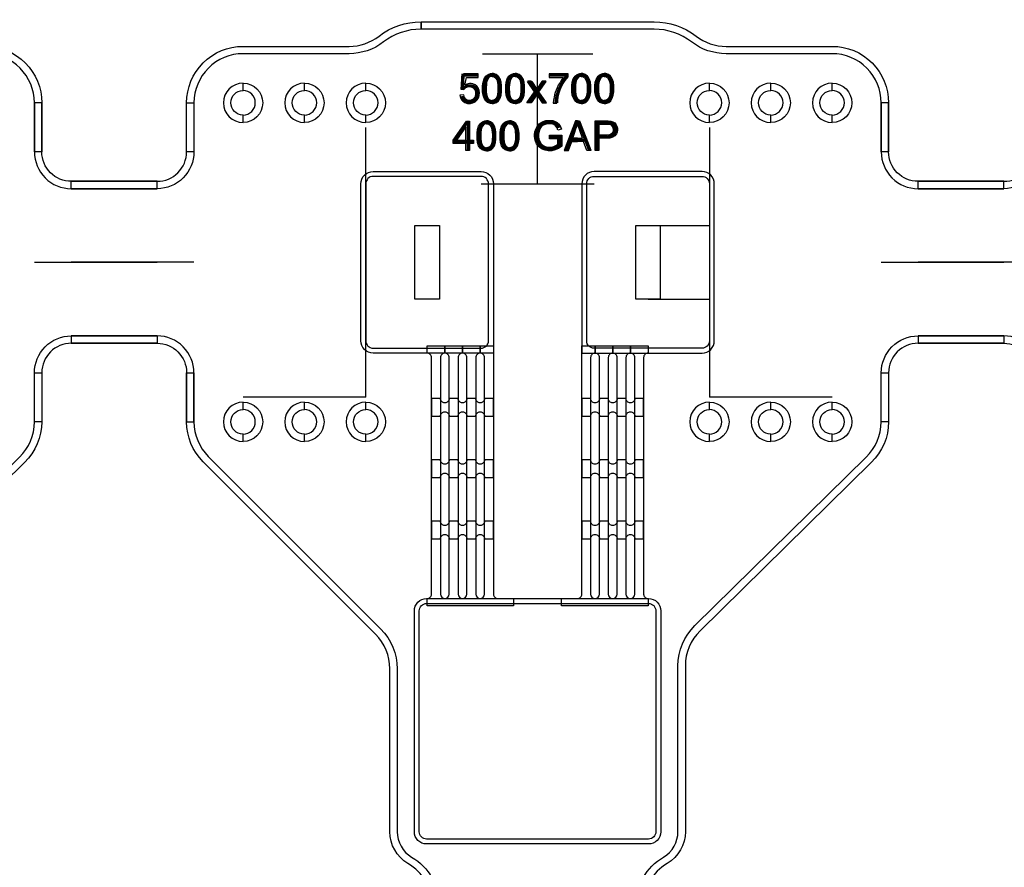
# Model space of a CAD drawing. Extents: x -63500 to 63500, y -63500 to 63500.
# Tile 24 of 256: x -29948 to -25936, y -23667 to -20213. Entities that reach past the tile are written whole.
import ezdxf

# ---------------------------------------------------------------- set-up
doc = ezdxf.new("R2010")
doc.units = 13
doc.header["$MEASUREMENT"] = 0
for name, color, linetype in [('1_Metal', 2, 'Continuous'), ('2_Electrodes', 5, 'Continuous'), ('3_Outline', 4, 'Continuous')]:
    doc.layers.add(name, color=color, linetype=linetype)
doc.styles.get("Standard").update_dxf_attribs({"font": 'arial.ttf'})

msp = doc.modelspace()

# ---------------------------------------------------------------- linework, layer by layer
for p, q in [((-28063, -20351.9), (-27613, -20351.9)), ((-27838, -20881.9), (-27838, -20351.9)), ((-28538, -21751.9), (-28538, -20651.9)), ((-27138, -20651.9), (-27138, -21751.9)), ((-28068, -20881.9), (-27608, -20881.9)), ((-27388, -21051.9), (-27138, -21051.9)), ((-29888, -21201.9), (-29388, -21201.9)), ((-29238, -21201.9), (-29738, -21201.9)), ((-26438, -21201.9), (-25938, -21201.9)), ((-25788, -21201.9), (-26288, -21201.9)), ((-27388, -21351.9), (-27138, -21351.9)), ((-28788, -21751.9), (-29038, -21751.9)), ((-28538, -21751.9), (-28788, -21751.9)), ((-26888, -21751.9), (-27138, -21751.9)), ((-26638, -21751.9), (-26888, -21751.9))]:
    msp.add_line(p, q)
for points in [[(-28338, -21351.9), (-28338, -21051.9), (-28238, -21051.9), (-28238, -21351.9)], [(-27438, -21351.9), (-27438, -21051.9), (-27338, -21051.9), (-27338, -21351.9)]]:
    msp.add_lwpolyline(points, close=True)
for radius in [50000, 47500, 45000]:
    msp.add_circle((0, 0), radius)
at = {"layer": '1_Metal'}
msp.add_line((-28018, -21571.9), (-28018, -21571.9), dxfattribs=at)
for points in [[(-50000, 0, 1), (50000, 0), (51000, 0, -1), (-51000, 0)], [(-28018, -20881.9), (-28018, -21571.9), (-28508, -21571.9, -0.414214), (-28558, -21521.9), (-28558, -20881.9, -0.414214), (-28508, -20831.9), (-28068, -20831.9, -0.414214)], [(-27658, -20881.9), (-27658, -21571.9), (-27168, -21571.9, 0.414214), (-27118, -21521.9), (-27118, -20881.9, 0.414214), (-27168, -20831.9), (-27608, -20831.9, 0.414214)], [(-28288, -22571.9), (-28288, -22571.9, 0.414214), (-28270, -22553.9), (-28270, -21589.9, 0.414214), (-28288, -21571.9), (-28288, -21541.9), (-28216, -21541.9), (-28216, -21571.9), (-28216, -21571.9, 0.414214), (-28234, -21589.9), (-28234, -22553.9, 1), (-28198, -22553.9), (-28198, -21589.9, 0.414214), (-28216, -21571.9), (-28216, -21541.9), (-28144, -21541.9), (-28144, -21571.9), (-28144, -21571.9, 0.414214), (-28162, -21589.9), (-28162, -22553.9, 1), (-28126, -22553.9), (-28126, -21589.9, 0.414214), (-28144, -21571.9), (-28144, -21541.9), (-28072, -21541.9), (-28072, -21571.9), (-28072, -21571.9, 0.414214), (-28090, -21589.9), (-28090, -22553.9, 1), (-28054, -22553.9), (-28054, -21589.9, 0.414214), (-28072, -21571.9), (-28072, -21541.9), (-28018, -21541.9), (-28018, -22553.9, 0.414214), (-28000, -22571.9), (-27936, -22571.9), (-27936, -22601.9), (-28288, -22601.9)], [(-27740, -22571.9), (-27676, -22571.9, 0.414214), (-27658, -22553.9), (-27658, -21541.9), (-27604, -21541.9), (-27604, -21571.9, 0.414214), (-27622, -21589.9), (-27622, -22553.9, 1), (-27586, -22553.9), (-27586, -21589.9, 0.414214), (-27604, -21571.9), (-27604, -21571.9), (-27604, -21541.9), (-27532, -21541.9), (-27532, -21571.9, 0.414214), (-27550, -21589.9), (-27550, -22553.9, 1), (-27514, -22553.9), (-27514, -21589.9, 0.414214), (-27532, -21571.9), (-27532, -21571.9), (-27532, -21541.9), (-27460, -21541.9), (-27460, -21571.9, 0.414214), (-27478, -21589.9), (-27478, -22553.9, 1), (-27442, -22553.9), (-27442, -21589.9, 0.414214), (-27460, -21571.9), (-27460, -21571.9), (-27460, -21541.9), (-27388, -21541.9), (-27388, -21571.9, 0.414214), (-27406, -21589.9), (-27406, -22553.9, 0.414214), (-27388, -22571.9), (-27388, -22601.9), (-27740, -22601.9)], [(-28234, -21756.7), (-28270, -21756.7), (-28270, -21828.7), (-28234, -21828.7, -0.414214), (-28216, -21810.7), (-28216, -21810.7, -0.414214), (-28198, -21828.7), (-28162, -21828.7, -0.414214), (-28144, -21810.7), (-28144, -21810.7, -0.414214), (-28126, -21828.7), (-28090, -21828.7, -0.414214), (-28072, -21810.7), (-28072, -21810.7, -0.414214), (-28054, -21828.7), (-28018, -21828.7), (-28018, -21756.7), (-28054, -21756.7, -0.414214), (-28072, -21774.7), (-28072, -21774.7, -0.414214), (-28090, -21756.7), (-28126, -21756.7, -0.414214), (-28144, -21774.7), (-28144, -21774.7, -0.414214), (-28162, -21756.7), (-28198, -21756.7, -0.414214), (-28216, -21774.7), (-28216, -21774.7, -0.414214)], [(-27622, -21756.7), (-27658, -21756.7), (-27658, -21828.7), (-27622, -21828.7, -0.414214), (-27604, -21810.7), (-27604, -21810.7, -0.414214), (-27586, -21828.7), (-27550, -21828.7, -0.414214), (-27532, -21810.7), (-27532, -21810.7, -0.414214), (-27514, -21828.7), (-27478, -21828.7, -0.414214), (-27460, -21810.7), (-27460, -21810.7, -0.414214), (-27442, -21828.7), (-27406, -21828.7), (-27406, -21756.7), (-27442, -21756.7, -0.414214), (-27460, -21774.7), (-27460, -21774.7, -0.414214), (-27478, -21756.7), (-27514, -21756.7, -0.414214), (-27532, -21774.7), (-27532, -21774.7, -0.414214), (-27550, -21756.7), (-27586, -21756.7, -0.414214), (-27604, -21774.7), (-27604, -21774.7, -0.414214)], [(-28234, -22006.7), (-28270, -22006.7), (-28270, -22078.7), (-28234, -22078.7, -0.414214), (-28216, -22060.7), (-28216, -22060.7, -0.414214), (-28198, -22078.7), (-28162, -22078.7, -0.414214), (-28144, -22060.7), (-28144, -22060.7, -0.414214), (-28126, -22078.7), (-28090, -22078.7, -0.414214), (-28072, -22060.7), (-28072, -22060.7, -0.414214), (-28054, -22078.7), (-28018, -22078.7), (-28018, -22006.7), (-28054, -22006.7, -0.414214), (-28072, -22024.7), (-28072, -22024.7, -0.414214), (-28090, -22006.7), (-28126, -22006.7, -0.414214), (-28144, -22024.7), (-28144, -22024.7, -0.414214), (-28162, -22006.7), (-28198, -22006.7, -0.414214), (-28216, -22024.7), (-28216, -22024.7, -0.414214)], [(-27622, -22006.7), (-27658, -22006.7), (-27658, -22078.7), (-27622, -22078.7, -0.414214), (-27604, -22060.7), (-27604, -22060.7, -0.414214), (-27586, -22078.7), (-27550, -22078.7, -0.414214), (-27532, -22060.7), (-27532, -22060.7, -0.414214), (-27514, -22078.7), (-27478, -22078.7, -0.414214), (-27460, -22060.7), (-27460, -22060.7, -0.414214), (-27442, -22078.7), (-27406, -22078.7), (-27406, -22006.7), (-27442, -22006.7, -0.414214), (-27460, -22024.7), (-27460, -22024.7, -0.414214), (-27478, -22006.7), (-27514, -22006.7, -0.414214), (-27532, -22024.7), (-27532, -22024.7, -0.414214), (-27550, -22006.7), (-27586, -22006.7, -0.414214), (-27604, -22024.7), (-27604, -22024.7, -0.414214)], [(-28234, -22256.7), (-28270, -22256.7), (-28270, -22328.7), (-28234, -22328.7, -0.414214), (-28216, -22310.7), (-28216, -22310.7, -0.414214), (-28198, -22328.7), (-28162, -22328.7, -0.414214), (-28144, -22310.7), (-28144, -22310.7, -0.414214), (-28126, -22328.7), (-28090, -22328.7, -0.414214), (-28072, -22310.7), (-28072, -22310.7, -0.414214), (-28054, -22328.7), (-28018, -22328.7), (-28018, -22256.7), (-28054, -22256.7, -0.414214), (-28072, -22274.7), (-28072, -22274.7, -0.414214), (-28090, -22256.7), (-28126, -22256.7, -0.414214), (-28144, -22274.7), (-28144, -22274.7, -0.414214), (-28162, -22256.7), (-28198, -22256.7, -0.414214), (-28216, -22274.7), (-28216, -22274.7, -0.414214)], [(-27622, -22256.7), (-27658, -22256.7), (-27658, -22328.7), (-27622, -22328.7, -0.414214), (-27604, -22310.7), (-27604, -22310.7, -0.414214), (-27586, -22328.7), (-27550, -22328.7, -0.414214), (-27532, -22310.7), (-27532, -22310.7, -0.414214), (-27514, -22328.7), (-27478, -22328.7, -0.414214), (-27460, -22310.7), (-27460, -22310.7, -0.414214), (-27442, -22328.7), (-27406, -22328.7), (-27406, -22256.7), (-27442, -22256.7, -0.414214), (-27460, -22274.7), (-27460, -22274.7, -0.414214), (-27478, -22256.7), (-27514, -22256.7, -0.414214), (-27532, -22274.7), (-27532, -22274.7, -0.414214), (-27550, -22256.7), (-27586, -22256.7, -0.414214), (-27604, -22274.7), (-27604, -22274.7, -0.414214)], [(-27386, -22571.9, -0.414214), (-27336, -22621.9), (-27336, -23521.9, -0.414214), (-27386, -23571.9), (-28290, -23571.9, -0.414214), (-28340, -23521.9), (-28340, -22621.9, -0.414214), (-28290, -22571.9), (-27386, -22571.9)]]:
    msp.add_lwpolyline(points, format="xyb", close=True, dxfattribs=at)
for points in [[(-28080.4, -20448.5), (-28080.4, -20434.4), (-28140, -20434.4), (-28151.4, -20495.9), (-28138.2, -20498.1), (-28130.1, -20489.6), (-28119.9, -20485.9), (-28112.2, -20485.9), (-28100.5, -20490.4), (-28092.8, -20499.9), (-28090.5, -20510.1), (-28090.5, -20518.2), (-28093.6, -20529), (-28100.1, -20536.5), (-28108, -20541.5), (-28114.6, -20542.5), (-28121.5, -20541.9), (-28130, -20537.8), (-28135.7, -20530.7), (-28138.9, -20519.8), (-28154.3, -20521.2), (-28152.4, -20530.7), (-28148.1, -20539.3), (-28142.4, -20545.9), (-28134.2, -20550.9), (-28123.5, -20554.3), (-28110.8, -20554.3), (-28102.1, -20552.6), (-28092.3, -20547.8), (-28084.5, -20540.4), (-28079.2, -20532.2), (-28075.7, -20522.1), (-28074.8, -20511.9), (-28076, -20501.5), (-28079.6, -20491.6), (-28085.3, -20484.3), (-28092.9, -20478.2), (-28101.6, -20474.3), (-28109.3, -20473.3), (-28114.9, -20473.3), (-28120.4, -20474.1), (-28126.3, -20476.1), (-28134.7, -20480.7), (-28128.2, -20448.5), (-28080.4, -20448.5)], [(-28023.4, -20554.2), (-28029.6, -20554.2), (-28041.5, -20550.4), (-28049.3, -20543.4), (-28055.8, -20533.6), (-28060, -20520.6), (-28061.8, -20507.1), (-28061.8, -20482.4), (-28060.2, -20467.3), (-28056, -20454.4), (-28048.7, -20442.9), (-28039.8, -20436), (-28029.7, -20432.5), (-28023.4, -20432.4), (-28023.4, -20444.4), (-28029.5, -20445.3), (-28036.4, -20449.2), (-28042.4, -20457.7), (-28045.5, -20469.1), (-28046.8, -20479), (-28047.4, -20488.7), (-28047.4, -20498.3), (-28046.9, -20507.2), (-28045.9, -20516), (-28043.9, -20525.6), (-28040.3, -20533.1), (-28034.8, -20538.8), (-28029, -20541.7), (-28023.4, -20542.6)], [(-28023.4, -20554.2), (-28017.2, -20554.2), (-28005.3, -20550.4), (-27997.5, -20543.4), (-27991.1, -20533.6), (-27986.9, -20520.6), (-27985, -20507.1), (-27985, -20482.4), (-27986.6, -20467.3), (-27990.8, -20454.4), (-27998.1, -20442.9), (-28007.1, -20436), (-28017.1, -20432.5), (-28023.4, -20432.4), (-28023.4, -20444.4), (-28017.3, -20445.3), (-28010.4, -20449.2), (-28004.5, -20457.7), (-28001.3, -20469.1), (-28000, -20479), (-27999.4, -20488.7), (-27999.4, -20498.3), (-27999.9, -20507.2), (-28000.9, -20516), (-28003, -20525.6), (-28006.5, -20533.1), (-28012, -20538.8), (-28017.8, -20541.7), (-28023.4, -20542.6)], [(-27929.6, -20554.2), (-27935.8, -20554.2), (-27947.7, -20550.4), (-27955.5, -20543.4), (-27961.9, -20533.6), (-27966.1, -20520.6), (-27968, -20507.1), (-27968, -20482.4), (-27966.4, -20467.3), (-27962.2, -20454.4), (-27954.9, -20442.9), (-27945.9, -20436), (-27935.9, -20432.5), (-27929.6, -20432.4), (-27929.6, -20444.4), (-27935.7, -20445.3), (-27942.6, -20449.2), (-27948.5, -20457.7), (-27951.6, -20469.1), (-27953, -20479), (-27953.5, -20488.7), (-27953.5, -20498.3), (-27953, -20507.2), (-27952.1, -20516), (-27950, -20525.6), (-27946.5, -20533.1), (-27941, -20538.8), (-27935.2, -20541.7), (-27929.6, -20542.6)], [(-27929.6, -20554.2), (-27923.4, -20554.2), (-27911.5, -20550.4), (-27903.7, -20543.4), (-27897.2, -20533.6), (-27893, -20520.6), (-27891.2, -20507.1), (-27891.2, -20482.4), (-27892.8, -20467.3), (-27897, -20454.4), (-27904.3, -20442.9), (-27913.2, -20436), (-27923.3, -20432.5), (-27929.6, -20432.4), (-27929.6, -20444.4), (-27923.5, -20445.3), (-27916.6, -20449.2), (-27910.6, -20457.7), (-27907.5, -20469.1), (-27906.2, -20479), (-27905.6, -20488.7), (-27905.6, -20498.3), (-27906.1, -20507.2), (-27907.1, -20516), (-27909.1, -20525.6), (-27912.7, -20533.1), (-27918.2, -20538.8), (-27924, -20541.7), (-27929.6, -20542.6)], [(-27773.9, -20553.1), (-27759.2, -20553.1), (-27757.2, -20538.2), (-27753.2, -20519.7), (-27747.6, -20503.1), (-27741.4, -20488.9), (-27733.4, -20473.9), (-27725.4, -20461.7), (-27713.2, -20446), (-27713.2, -20434.5), (-27790.9, -20434.5), (-27790.9, -20448.9), (-27732.1, -20448.9), (-27739.3, -20457.6), (-27746.6, -20468.9), (-27753.5, -20480.3), (-27758.7, -20491), (-27762.6, -20500.5), (-27765.9, -20509.7), (-27768.9, -20519.7), (-27771.1, -20529.1), (-27773, -20539.5), (-27773.9, -20553.1)], [(-27659.9, -20554.2), (-27666.1, -20554.2), (-27678, -20550.4), (-27685.8, -20543.4), (-27692.2, -20533.6), (-27696.5, -20520.6), (-27698.3, -20507.1), (-27698.3, -20482.4), (-27696.7, -20467.3), (-27692.5, -20454.4), (-27685.2, -20442.9), (-27676.3, -20436), (-27666.2, -20432.5), (-27659.9, -20432.4), (-27659.9, -20444.4), (-27666, -20445.3), (-27672.9, -20449.2), (-27678.9, -20457.7), (-27682, -20469.1), (-27683.3, -20479), (-27683.9, -20488.7), (-27683.9, -20498.3), (-27683.4, -20507.2), (-27682.4, -20516), (-27680.4, -20525.6), (-27676.8, -20533.1), (-27671.3, -20538.8), (-27665.5, -20541.7), (-27659.9, -20542.6)], [(-27659.9, -20554.2), (-27653.7, -20554.2), (-27641.8, -20550.4), (-27634, -20543.4), (-27627.6, -20533.6), (-27623.3, -20520.6), (-27621.5, -20507.1), (-27621.5, -20482.4), (-27623.1, -20467.3), (-27627.3, -20454.4), (-27634.6, -20442.9), (-27643.5, -20436), (-27653.6, -20432.5), (-27659.9, -20432.4), (-27659.9, -20444.4), (-27653.8, -20445.3), (-27646.9, -20449.2), (-27641, -20457.7), (-27637.8, -20469.1), (-27636.5, -20479), (-27635.9, -20488.7), (-27635.9, -20498.3), (-27636.4, -20507.2), (-27637.4, -20516), (-27639.5, -20525.6), (-27643, -20533.1), (-27648.5, -20538.8), (-27654.3, -20541.7), (-27659.9, -20542.6)], [(-27566.1, -20554.2), (-27572.3, -20554.2), (-27584.1, -20550.4), (-27592, -20543.4), (-27598.4, -20533.6), (-27602.6, -20520.6), (-27604.5, -20507.1), (-27604.5, -20482.4), (-27602.9, -20467.3), (-27598.6, -20454.4), (-27591.3, -20442.9), (-27582.4, -20436), (-27572.4, -20432.5), (-27566.1, -20432.4), (-27566.1, -20444.4), (-27572.2, -20445.3), (-27579, -20449.2), (-27585, -20457.7), (-27588.1, -20469.1), (-27589.4, -20479), (-27590, -20488.7), (-27590, -20498.3), (-27589.5, -20507.2), (-27588.6, -20516), (-27586.5, -20525.6), (-27583, -20533.1), (-27577.5, -20538.8), (-27571.6, -20541.7), (-27566.1, -20542.6)], [(-27566.1, -20554.2), (-27559.9, -20554.2), (-27548, -20550.4), (-27540.2, -20543.4), (-27533.7, -20533.6), (-27529.5, -20520.6), (-27527.6, -20507.1), (-27527.6, -20482.4), (-27529.3, -20467.3), (-27533.5, -20454.4), (-27540.8, -20442.9), (-27549.7, -20436), (-27559.7, -20432.5), (-27566.1, -20432.4), (-27566.1, -20444.4), (-27560, -20445.3), (-27553.1, -20449.2), (-27547.1, -20457.7), (-27544, -20469.1), (-27542.7, -20479), (-27542.1, -20488.7), (-27542.1, -20498.3), (-27542.6, -20507.2), (-27543.6, -20516), (-27545.6, -20525.6), (-27549.2, -20533.1), (-27554.7, -20538.8), (-27560.5, -20541.7), (-27566.1, -20542.6)], [(-27879.6, -20465.8), (-27861.5, -20465.8), (-27841.4, -20495.9), (-27841.4, -20519.3), (-27864, -20552.7), (-27881.8, -20552.7), (-27850.1, -20507.8), (-27879.6, -20465.8)], [(-27803.2, -20465.8), (-27821.3, -20465.8), (-27841.4, -20495.9), (-27841.4, -20519.3), (-27818.9, -20552.7), (-27801.1, -20552.7), (-27832.8, -20507.8), (-27803.2, -20465.8)], [(-28115.6, -20746.2), (-28130.1, -20746.2), (-28130.1, -20650.1), (-28167.7, -20703.9), (-28130.1, -20703.9), (-28130.1, -20717.9), (-28182.5, -20717.9), (-28182.5, -20704.5), (-28127.5, -20626.3), (-28115.6, -20626.3), (-28115.6, -20703.9), (-28099.4, -20703.9), (-28099.4, -20717.9), (-28115.6, -20717.9)], [(-28045.9, -20747.2), (-28052.1, -20747.2), (-28064, -20743.3), (-28071.8, -20736.4), (-28078.3, -20726.6), (-28082.5, -20713.6), (-28084.3, -20700), (-28084.3, -20675.4), (-28082.7, -20660.3), (-28078.5, -20647.4), (-28071.2, -20635.8), (-28062.3, -20628.9), (-28052.3, -20625.4), (-28045.9, -20625.3), (-28045.9, -20637.3), (-28052, -20638.3), (-28058.9, -20642.1), (-28064.9, -20650.6), (-28068, -20662), (-28069.3, -20671.9), (-28069.9, -20681.7), (-28069.9, -20691.2), (-28069.4, -20700.2), (-28068.4, -20709), (-28066.4, -20718.5), (-28062.8, -20726), (-28057.3, -20731.7), (-28051.5, -20734.7), (-28045.9, -20735.6)], [(-28045.9, -20747.2), (-28039.7, -20747.2), (-28027.8, -20743.3), (-28020, -20736.4), (-28013.6, -20726.6), (-28009.4, -20713.6), (-28007.5, -20700), (-28007.5, -20675.4), (-28009.1, -20660.3), (-28013.3, -20647.4), (-28020.7, -20635.8), (-28029.6, -20628.9), (-28039.6, -20625.4), (-28045.9, -20625.3), (-28045.9, -20637.3), (-28039.8, -20638.3), (-28033, -20642.1), (-28027, -20650.6), (-28023.9, -20662), (-28022.5, -20671.9), (-28022, -20681.7), (-28022, -20691.2), (-28022.5, -20700.2), (-28023.4, -20709), (-28025.5, -20718.5), (-28029, -20726), (-28034.5, -20731.7), (-28040.4, -20734.7), (-28045.9, -20735.6)], [(-27952.1, -20747.2), (-27958.3, -20747.2), (-27970.2, -20743.3), (-27978, -20736.4), (-27984.4, -20726.6), (-27988.6, -20713.6), (-27990.5, -20700), (-27990.5, -20675.4), (-27988.9, -20660.3), (-27984.7, -20647.4), (-27977.4, -20635.8), (-27968.4, -20628.9), (-27958.4, -20625.4), (-27952.1, -20625.3), (-27952.1, -20637.3), (-27958.2, -20638.3), (-27965.1, -20642.1), (-27971, -20650.6), (-27974.2, -20662), (-27975.5, -20671.9), (-27976.1, -20681.7), (-27976.1, -20691.2), (-27975.6, -20700.2), (-27974.6, -20709), (-27972.5, -20718.5), (-27969, -20726), (-27963.5, -20731.7), (-27957.7, -20734.7), (-27952.1, -20735.6)], [(-27952.1, -20747.2), (-27945.9, -20747.2), (-27934, -20743.3), (-27926.2, -20736.4), (-27919.7, -20726.6), (-27915.5, -20713.6), (-27913.7, -20700), (-27913.7, -20675.4), (-27915.3, -20660.3), (-27919.5, -20647.4), (-27926.8, -20635.8), (-27935.7, -20628.9), (-27945.8, -20625.4), (-27952.1, -20625.3), (-27952.1, -20637.3), (-27946, -20638.3), (-27939.1, -20642.1), (-27933.1, -20650.6), (-27930, -20662), (-27928.7, -20671.9), (-27928.1, -20681.7), (-27928.1, -20691.2), (-27928.6, -20700.2), (-27929.6, -20709), (-27931.6, -20718.5), (-27935.2, -20726), (-27940.7, -20731.7), (-27946.5, -20734.7), (-27952.1, -20735.6)], [(-27790.1, -20698.3), (-27790.1, -20684.3), (-27739.3, -20684.3), (-27739.3, -20728.7), (-27752.5, -20737.9), (-27766.5, -20743.8), (-27780.2, -20747.2), (-27794.9, -20747.2), (-27807.1, -20745.2), (-27819.4, -20741), (-27834.3, -20730), (-27842.6, -20718.7), (-27848, -20704.4), (-27850, -20689.9), (-27850, -20682.9), (-27848.7, -20670.6), (-27845.4, -20659.3), (-27839.8, -20647.9), (-27831.6, -20637.8), (-27824, -20632.1), (-27815.4, -20627.9), (-27804.5, -20624.7), (-27793.3, -20623.4), (-27786.6, -20623.4), (-27776.4, -20624.4), (-27766.2, -20627.9), (-27758.9, -20631.7), (-27752.2, -20637), (-27745.9, -20646.2), (-27740.9, -20659.2), (-27755.4, -20663.1), (-27758.9, -20653.5), (-27764.6, -20645.6), (-27772.4, -20640.6), (-27781, -20637.9), (-27790, -20637), (-27798.4, -20637.7), (-27807.3, -20639.7), (-27815, -20643.5), (-27821.6, -20648.8), (-27825.9, -20654.4), (-27830.1, -20662.9), (-27832.9, -20672.9), (-27833.9, -20681.2), (-27833.9, -20689.2), (-27832.4, -20700.2), (-27829.5, -20709.7), (-27823.5, -20719.4), (-27815.8, -20725.9), (-27807, -20730.4), (-27798.2, -20732.5), (-27790.7, -20733.2), (-27787.9, -20733.2), (-27780.6, -20732.4), (-27772.1, -20730.2), (-27763.2, -20726.2), (-27754.9, -20720.8), (-27754.9, -20698.3), (-27790.1, -20698.3)], [(-27675, -20638.3), (-27675, -20625.7), (-27683.1, -20625.7), (-27729.1, -20746.3), (-27712.3, -20746.3), (-27698.8, -20709), (-27675, -20709), (-27675, -20695.5), (-27694.3, -20695.5), (-27675, -20638.3)], [(-27675, -20638.3), (-27675, -20625.7), (-27666.8, -20625.7), (-27620.8, -20746.3), (-27637.6, -20746.3), (-27651.1, -20709), (-27675, -20709), (-27675, -20695.5), (-27655.6, -20695.5), (-27675, -20638.3)], [(-27603.9, -20745.8), (-27603.9, -20625.3), (-27551.1, -20625.3), (-27539.5, -20626.8), (-27531.3, -20629.1), (-27523.8, -20633.7), (-27517.3, -20641.6), (-27513.8, -20649.4), (-27512.4, -20657.2), (-27512.4, -20662.1), (-27513.7, -20671), (-27516.8, -20678.9), (-27523.1, -20686.9), (-27531.1, -20692.4), (-27541, -20695.3), (-27552.7, -20696.7), (-27587.9, -20696.7), (-27587.9, -20682.5), (-27553.4, -20682.5), (-27543.6, -20680.8), (-27536.2, -20677.5), (-27531.7, -20672.7), (-27529.3, -20666.2), (-27528.8, -20660.6), (-27529.4, -20655), (-27532.6, -20647.9), (-27537.4, -20643.2), (-27542.4, -20640.8), (-27548.9, -20639.9), (-27587.9, -20639.9), (-27587.9, -20745.8), (-27603.9, -20745.8)]]:
    msp.add_lwpolyline(points, close=True, dxfattribs=at)
at = {"layer": '2_Electrodes'}
for points in [[(47500, 0, -1), (-47500, 0), (-51000, 0, 1), (51000, 0)], [(-29888, -20751.9), (-29888, -20551.9, 0.414214), (-30088, -20351.9), (-30519.8, -20351.9, -0.165811), (-30660.3, -20304, 0.165811), (-30813, -20251.9), (-31763, -20251.9), (-31763, -20221.9), (-30813, -20221.9, -0.165811), (-30642, -20280.3, 0.165811), (-30519.8, -20321.9), (-30088, -20321.9, -0.414214), (-29858, -20551.9), (-29858, -20751.9)], [(-29268, -20751.9), (-29268, -20551.9, -0.414214), (-29038, -20321.9), (-28606.3, -20321.9, 0.165811), (-28484.1, -20280.3, -0.165811), (-28313, -20221.9), (-28313, -20251.9, 0.165811), (-28465.8, -20304, -0.165811), (-28606.3, -20351.9), (-29038, -20351.9, 0.414214), (-29238, -20551.9), (-29238, -20751.9)], [(-26438, -20751.9), (-26438, -20551.9, 0.414214), (-26638, -20351.9), (-27069.8, -20351.9, -0.165811), (-27210.3, -20304, 0.165811), (-27363, -20251.9), (-28313, -20251.9), (-28313, -20221.9), (-27363, -20221.9, -0.165811), (-27192, -20280.3, 0.165811), (-27069.8, -20321.9), (-26638, -20321.9, -0.414214), (-26408, -20551.9), (-26408, -20751.9)], [(-29038, -20471.9, 1), (-29038, -20631.9), (-29038, -20601.9, -1), (-29038, -20501.9)], [(-29038, -20471.9, -1), (-29038, -20631.9), (-29038, -20601.9, 1), (-29038, -20501.9)], [(-28788, -20471.9, 1), (-28788, -20631.9), (-28788, -20601.9, -1), (-28788, -20501.9)], [(-28788, -20471.9, -1), (-28788, -20631.9), (-28788, -20601.9, 1), (-28788, -20501.9)], [(-28538, -20471.9, 1), (-28538, -20631.9), (-28538, -20601.9, -1), (-28538, -20501.9)], [(-28538, -20471.9, -1), (-28538, -20631.9), (-28538, -20601.9, 1), (-28538, -20501.9)], [(-27138, -20471.9, 1), (-27138, -20631.9), (-27138, -20601.9, -1), (-27138, -20501.9)], [(-27138, -20471.9, -1), (-27138, -20631.9), (-27138, -20601.9, 1), (-27138, -20501.9)], [(-26888, -20471.9, 1), (-26888, -20631.9), (-26888, -20601.9, -1), (-26888, -20501.9)], [(-26888, -20471.9, -1), (-26888, -20631.9), (-26888, -20601.9, 1), (-26888, -20501.9)], [(-26638, -20471.9, 1), (-26638, -20631.9), (-26638, -20601.9, -1), (-26638, -20501.9)], [(-26638, -20471.9, -1), (-26638, -20631.9), (-26638, -20601.9, 1), (-26638, -20501.9)], [(-29888, -20751.9, 0.414214), (-29738, -20901.9), (-29388, -20901.9), (-29388, -20871.9), (-29738, -20871.9, -0.414214), (-29858, -20751.9), (-29858, -20551.9), (-29888, -20551.9)], [(-29238, -20751.9, -0.414214), (-29388, -20901.9), (-29738, -20901.9), (-29738, -20871.9), (-29388, -20871.9, 0.414214), (-29268, -20751.9), (-29268, -20551.9), (-29238, -20551.9)], [(-26438, -20751.9, 0.414214), (-26288, -20901.9), (-25938, -20901.9), (-25938, -20871.9), (-26288, -20871.9, -0.414214), (-26408, -20751.9), (-26408, -20551.9), (-26438, -20551.9)], [(-25788, -20751.9, -0.414214), (-25938, -20901.9), (-26288, -20901.9), (-26288, -20871.9), (-25938, -20871.9, 0.414214), (-25818, -20751.9), (-25818, -20551.9), (-25788, -20551.9)], [(-28538, -20881.9), (-28538, -21521.9, 0.414214), (-28508, -21551.9), (-28068, -21551.9, 0.414214), (-28038, -21521.9), (-28038, -20881.9, 0.414214), (-28068, -20851.9), (-28508, -20851.9, 0.414214)], [(-27138, -20881.9), (-27138, -21521.9, -0.414214), (-27168, -21551.9), (-27608, -21551.9, -0.414214), (-27638, -21521.9), (-27638, -20881.9, -0.414214), (-27608, -20851.9), (-27168, -20851.9, -0.414214)], [(-29738, -21501.9), (-29388, -21501.9), (-29388, -21531.9), (-29738, -21531.9, 0.414214), (-29858, -21651.9), (-29858, -21851.9), (-29888, -21851.9), (-29888, -21651.9, -0.414214)], [(-29388, -21501.9), (-29738, -21501.9), (-29738, -21531.9), (-29388, -21531.9, -0.414214), (-29268, -21651.9), (-29268, -21851.9), (-29238, -21851.9), (-29238, -21651.9, 0.414214)], [(-26288, -21501.9), (-25938, -21501.9), (-25938, -21531.9), (-26288, -21531.9, 0.414214), (-26408, -21651.9), (-26408, -21851.9), (-26438, -21851.9), (-26438, -21651.9, -0.414214)], [(-25938, -21501.9), (-26288, -21501.9), (-26288, -21531.9), (-25938, -21531.9, -0.414214), (-25818, -21651.9), (-25818, -21851.9), (-25788, -21851.9), (-25788, -21651.9, 0.414214)], [(-29038, -21771.9, 1), (-29038, -21931.9), (-29038, -21901.9, -1), (-29038, -21801.9)], [(-29038, -21771.9, -1), (-29038, -21931.9), (-29038, -21901.9, 1), (-29038, -21801.9)], [(-28788, -21771.9, 1), (-28788, -21931.9), (-28788, -21901.9, -1), (-28788, -21801.9)], [(-28788, -21771.9, -1), (-28788, -21931.9), (-28788, -21901.9, 1), (-28788, -21801.9)], [(-28538, -21771.9, 1), (-28538, -21931.9), (-28538, -21901.9, -1), (-28538, -21801.9)], [(-28538, -21771.9, -1), (-28538, -21931.9), (-28538, -21901.9, 1), (-28538, -21801.9)], [(-27138, -21771.9, 1), (-27138, -21931.9), (-27138, -21901.9, -1), (-27138, -21801.9)], [(-27138, -21771.9, -1), (-27138, -21931.9), (-27138, -21901.9, 1), (-27138, -21801.9)], [(-26888, -21771.9, 1), (-26888, -21931.9), (-26888, -21901.9, -1), (-26888, -21801.9)], [(-26888, -21771.9, -1), (-26888, -21931.9), (-26888, -21901.9, 1), (-26888, -21801.9)], [(-26638, -21771.9, 1), (-26638, -21931.9), (-26638, -21901.9, -1), (-26638, -21801.9)], [(-26638, -21771.9, -1), (-26638, -21931.9), (-26638, -21901.9, 1), (-26638, -21801.9)], [(-27386, -22591.9, -0.414214), (-27356, -22621.9), (-27356, -23521.9, -0.414214), (-27386, -23551.9), (-28290, -23551.9, -0.414214), (-28320, -23521.9), (-28320, -22621.9, -0.414214), (-28290, -22591.9), (-27386, -22591.9)]]:
    msp.add_lwpolyline(points, format="xyb", close=True, dxfattribs=at)
for points in [[(-30888, -23823.3, -0.265291), (-30775, -23625.3, 0.265291), (-30716, -23521.9), (-30716, -22845.9, -0.201193), (-30647.2, -22681.8), (-29949.1, -21995.8, 0.203475), (-29888, -21851.9), (-29888, -21651.9), (-29858, -21651.9), (-29858, -21851.9, -0.203475), (-29928.3, -22017.4), (-30626.2, -22703.2, 0.201193), (-30686, -22845.9), (-30686, -23521.9, -0.265291), (-30759.8, -23651.1, 0.265291), (-30858, -23823.3)], [(-28268, -23823.3, 0.265291), (-28366.3, -23651.1, -0.265291), (-28440, -23521.9), (-28440, -22858.1, 0.198912), (-28498.6, -22716.6), (-29200.7, -22014.6, -0.198912), (-29268, -21851.9), (-29268, -21651.9), (-29238, -21651.9), (-29238, -21851.9, 0.198912), (-29179.5, -21993.4), (-28477.4, -22695.4, -0.198912), (-28410, -22858.1), (-28410, -23521.9, 0.265291), (-28351.1, -23625.3, -0.265291), (-28238, -23823.3)], [(-27438, -23823.3, -0.265291), (-27325, -23625.3, 0.265291), (-27266, -23521.9), (-27266, -22845.9, -0.201193), (-27197.2, -22681.8), (-26499.1, -21995.8, 0.203475), (-26438, -21851.9), (-26438, -21651.9), (-26408, -21651.9), (-26408, -21851.9, -0.203475), (-26478.3, -22017.4), (-27176.2, -22703.2, 0.201193), (-27236, -22845.9), (-27236, -23521.9, -0.265291), (-27309.8, -23651.1, 0.265291), (-27408, -23823.3)]]:
    msp.add_lwpolyline(points, format="xyb", dxfattribs=at)
at = {"layer": '3_Outline'}
for points in [[(47500, 0, -1), (-47500, 0), (-51000, 0, 1), (51000, 0)], [(-29888, -20751.9), (-29888, -20551.9, 0.414214), (-30088, -20351.9), (-30519.8, -20351.9, -0.165811), (-30660.3, -20304, 0.165811), (-30813, -20251.9), (-31763, -20251.9), (-31763, -20221.9), (-30813, -20221.9, -0.165811), (-30642, -20280.3, 0.165811), (-30519.8, -20321.9), (-30088, -20321.9, -0.414214), (-29858, -20551.9), (-29858, -20751.9)], [(-29268, -20751.9), (-29268, -20551.9, -0.414214), (-29038, -20321.9), (-28606.3, -20321.9, 0.165811), (-28484.1, -20280.3, -0.165811), (-28313, -20221.9), (-28313, -20251.9, 0.165811), (-28465.8, -20304, -0.165811), (-28606.3, -20351.9), (-29038, -20351.9, 0.414214), (-29238, -20551.9), (-29238, -20751.9)], [(-26438, -20751.9), (-26438, -20551.9, 0.414214), (-26638, -20351.9), (-27069.8, -20351.9, -0.165811), (-27210.3, -20304, 0.165811), (-27363, -20251.9), (-28313, -20251.9), (-28313, -20221.9), (-27363, -20221.9, -0.165811), (-27192, -20280.3, 0.165811), (-27069.8, -20321.9), (-26638, -20321.9, -0.414214), (-26408, -20551.9), (-26408, -20751.9)], [(-29038, -20471.9, 1), (-29038, -20631.9), (-29038, -20601.9, -1), (-29038, -20501.9)], [(-29038, -20471.9, -1), (-29038, -20631.9), (-29038, -20601.9, 1), (-29038, -20501.9)], [(-28788, -20471.9, 1), (-28788, -20631.9), (-28788, -20601.9, -1), (-28788, -20501.9)], [(-28788, -20471.9, -1), (-28788, -20631.9), (-28788, -20601.9, 1), (-28788, -20501.9)], [(-28538, -20471.9, 1), (-28538, -20631.9), (-28538, -20601.9, -1), (-28538, -20501.9)], [(-28538, -20471.9, -1), (-28538, -20631.9), (-28538, -20601.9, 1), (-28538, -20501.9)], [(-27138, -20471.9, 1), (-27138, -20631.9), (-27138, -20601.9, -1), (-27138, -20501.9)], [(-27138, -20471.9, -1), (-27138, -20631.9), (-27138, -20601.9, 1), (-27138, -20501.9)], [(-26888, -20471.9, 1), (-26888, -20631.9), (-26888, -20601.9, -1), (-26888, -20501.9)], [(-26888, -20471.9, -1), (-26888, -20631.9), (-26888, -20601.9, 1), (-26888, -20501.9)], [(-26638, -20471.9, 1), (-26638, -20631.9), (-26638, -20601.9, -1), (-26638, -20501.9)], [(-26638, -20471.9, -1), (-26638, -20631.9), (-26638, -20601.9, 1), (-26638, -20501.9)], [(-29888, -20751.9, 0.414214), (-29738, -20901.9), (-29388, -20901.9), (-29388, -20871.9), (-29738, -20871.9, -0.414214), (-29858, -20751.9), (-29858, -20551.9), (-29888, -20551.9)], [(-29238, -20751.9, -0.414214), (-29388, -20901.9), (-29738, -20901.9), (-29738, -20871.9), (-29388, -20871.9, 0.414214), (-29268, -20751.9), (-29268, -20551.9), (-29238, -20551.9)], [(-26438, -20751.9, 0.414214), (-26288, -20901.9), (-25938, -20901.9), (-25938, -20871.9), (-26288, -20871.9, -0.414214), (-26408, -20751.9), (-26408, -20551.9), (-26438, -20551.9)], [(-25788, -20751.9, -0.414214), (-25938, -20901.9), (-26288, -20901.9), (-26288, -20871.9), (-25938, -20871.9, 0.414214), (-25818, -20751.9), (-25818, -20551.9), (-25788, -20551.9)], [(-29738, -21501.9), (-29388, -21501.9), (-29388, -21531.9), (-29738, -21531.9, 0.414214), (-29858, -21651.9), (-29858, -21851.9), (-29888, -21851.9), (-29888, -21651.9, -0.414214)], [(-29388, -21501.9), (-29738, -21501.9), (-29738, -21531.9), (-29388, -21531.9, -0.414214), (-29268, -21651.9), (-29268, -21851.9), (-29238, -21851.9), (-29238, -21651.9, 0.414214)], [(-26288, -21501.9), (-25938, -21501.9), (-25938, -21531.9), (-26288, -21531.9, 0.414214), (-26408, -21651.9), (-26408, -21851.9), (-26438, -21851.9), (-26438, -21651.9, -0.414214)], [(-25938, -21501.9), (-26288, -21501.9), (-26288, -21531.9), (-25938, -21531.9, -0.414214), (-25818, -21651.9), (-25818, -21851.9), (-25788, -21851.9), (-25788, -21651.9, 0.414214)], [(-29038, -21771.9, 1), (-29038, -21931.9), (-29038, -21901.9, -1), (-29038, -21801.9)], [(-29038, -21771.9, -1), (-29038, -21931.9), (-29038, -21901.9, 1), (-29038, -21801.9)], [(-28788, -21771.9, 1), (-28788, -21931.9), (-28788, -21901.9, -1), (-28788, -21801.9)], [(-28788, -21771.9, -1), (-28788, -21931.9), (-28788, -21901.9, 1), (-28788, -21801.9)], [(-28538, -21771.9, 1), (-28538, -21931.9), (-28538, -21901.9, -1), (-28538, -21801.9)], [(-28538, -21771.9, -1), (-28538, -21931.9), (-28538, -21901.9, 1), (-28538, -21801.9)], [(-27138, -21771.9, 1), (-27138, -21931.9), (-27138, -21901.9, -1), (-27138, -21801.9)], [(-27138, -21771.9, -1), (-27138, -21931.9), (-27138, -21901.9, 1), (-27138, -21801.9)], [(-26888, -21771.9, 1), (-26888, -21931.9), (-26888, -21901.9, -1), (-26888, -21801.9)], [(-26888, -21771.9, -1), (-26888, -21931.9), (-26888, -21901.9, 1), (-26888, -21801.9)], [(-26638, -21771.9, 1), (-26638, -21931.9), (-26638, -21901.9, -1), (-26638, -21801.9)], [(-26638, -21771.9, -1), (-26638, -21931.9), (-26638, -21901.9, 1), (-26638, -21801.9)]]:
    msp.add_lwpolyline(points, format="xyb", close=True, dxfattribs=at)
for points in [[(-30888, -23823.3, -0.265291), (-30775, -23625.3, 0.265291), (-30716, -23521.9), (-30716, -22845.9, -0.201193), (-30647.2, -22681.8), (-29949.1, -21995.8, 0.203475), (-29888, -21851.9), (-29888, -21651.9), (-29858, -21651.9), (-29858, -21851.9, -0.203475), (-29928.3, -22017.4), (-30626.2, -22703.2, 0.201193), (-30686, -22845.9), (-30686, -23521.9, -0.265291), (-30759.8, -23651.1, 0.265291), (-30858, -23823.3)], [(-28268, -23823.3, 0.265291), (-28366.3, -23651.1, -0.265291), (-28440, -23521.9), (-28440, -22858.1, 0.198912), (-28498.6, -22716.6), (-29200.7, -22014.6, -0.198912), (-29268, -21851.9), (-29268, -21651.9), (-29238, -21651.9), (-29238, -21851.9, 0.198912), (-29179.5, -21993.4), (-28477.4, -22695.4, -0.198912), (-28410, -22858.1), (-28410, -23521.9, 0.265291), (-28351.1, -23625.3, -0.265291), (-28238, -23823.3)], [(-27438, -23823.3, -0.265291), (-27325, -23625.3, 0.265291), (-27266, -23521.9), (-27266, -22845.9, -0.201193), (-27197.2, -22681.8), (-26499.1, -21995.8, 0.203475), (-26438, -21851.9), (-26438, -21651.9), (-26408, -21651.9), (-26408, -21851.9, -0.203475), (-26478.3, -22017.4), (-27176.2, -22703.2, 0.201193), (-27236, -22845.9), (-27236, -23521.9, -0.265291), (-27309.8, -23651.1, 0.265291), (-27408, -23823.3)]]:
    msp.add_lwpolyline(points, format="xyb", dxfattribs=at)

# ---------------------------------------------------------------- texts
for s, p in [('500x700', (-28162.7, -20552.7)), ('400 GAP', (-28185.5, -20745.5))]:
    msp.add_text(s, height=120).set_placement(p)

doc.saveas('drawing.dxf')
